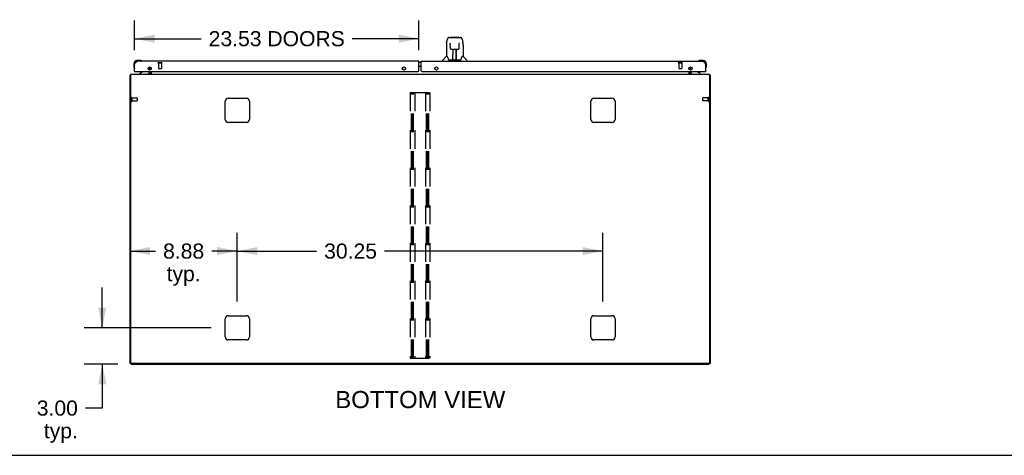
# Model space of a CAD drawing. Header units: inches. Extents: x 0 to 283, y 0 to 183.
# Tile 2 of 13: x 60 to 142, y 0 to 36. Entities that reach past the tile are written whole.
import ezdxf

# ---------------------------------------------------------------- set-up
doc = ezdxf.new("R2010")
doc.units = ezdxf.units.IN
doc.header["$LTSCALE"] = 15.583333
doc.header["$MEASUREMENT"] = 0
doc.linetypes.add('HIDDEN', pattern=[0.2, 0.1, -0.1])
doc.layers.get('0').update_dxf_attribs({"linetype": 'CONTINUOUS'})
for name, color, linetype in [('02___PRT_ALL_AXES', 7, 'CONTINUOUS'), ('DEFAULT_2', 8, 'HIDDEN'), ('DIMENSIONS', 7, 'CONTINUOUS')]:
    doc.layers.add(name, color=color, linetype=linetype)
doc.styles.get("Standard").update_dxf_attribs({"font": 'arial.ttf'})
doc.dimstyles.new('DIMSTYLE_4', dxfattribs={"dimtxt": 1.25, "dimasz": 1.666667, "dimexe": 0.09, "dimexo": 0.07, "dimgap": 0.0375, "dimtad": 0, "dimtih": 1, "dimtoh": 1, "dimzin": 4, "dimdsep": 46, "dimtxsty": 'Standard', "dimblk": '_FILLED', "dimblk1": '_FILLED', "dimblk2": '_FILLED', "dimcen": 0.09, "dimazin": 1, "dimtfac": 1, "dimtdec": 3, "dimtofl": 0, "dimtmove": 0, "dimatfit": 3, "dimldrblk": '_FILLED', "dimfxl": 1, "dimtolj": 1, "dimtzin": 4, "dimarcsym": 0})

# ---------------------------------------------------------------- blocks, each defined once
blk = doc.blocks.new('_FILLED')
at = {"color": 0, "linetype": 'ByBlock'}
blk.add_solid([(0, 0), (-1, 0.2), (-1, -0.2)], dxfattribs=at)
blk = doc.blocks.new('*D11')
at = {"layer": 'DIMENSIONS', "color": 2, "linetype": 'Continuous'}
for p, q in [((69.709, 33.527), (69.709, 35.972)), ((93.241, 33.527), (93.241, 35.972)), ((69.709, 34.472), (75.227, 34.472)), ((93.241, 34.472), (87.723, 34.472))]:
    blk.add_line(p, q, dxfattribs=at)
at = {"layer": 'DIMENSIONS', "color": 2, "linetype": 'Continuous', "xscale": 1.6666666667, "yscale": 1.6666666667, "zscale": 1.6666666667, "rotation": 180}
blk.add_blockref('_FILLED', (69.709, 34.472), dxfattribs=at)
at = {"layer": 'DIMENSIONS', "color": 2, "linetype": 'Continuous', "xscale": 1.6666666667, "yscale": 1.6666666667, "zscale": 1.6666666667}
blk.add_blockref('_FILLED', (93.241, 34.472), dxfattribs=at)
at = {"layer": 'DIMENSIONS', "color": 2, "linetype": 'Continuous', "insert": (81.475, 35.097), "char_height": 1.25, "width": 11.24535, "attachment_point": 2, "line_spacing_factor": 0.9}
blk.add_mtext('23.53 DOORS', dxfattribs=at)
blk = doc.blocks.new('*D22')
at = {"layer": 'DIMENSIONS', "color": 2, "linetype": 'Continuous'}
for p, q in [((67.041, 10.548), (67.041, 13.882)), ((76.043, 10.548), (65.541, 10.548)), ((68.334, 7.548), (65.541, 7.548)), ((67.041, 7.548), (67.041, 3.908)), ((67.041, 3.908), (65.646, 3.908))]:
    blk.add_line(p, q, dxfattribs=at)
at = {"layer": 'DIMENSIONS', "color": 2, "linetype": 'Continuous', "xscale": 1.6666666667, "yscale": 1.6666666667, "zscale": 1.6666666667}
for p, rotation in [((67.041, 10.548), 270), ((67.041, 7.548), 90)]:
    blk.add_blockref('_FILLED', p, dxfattribs=dict(at, rotation=rotation))
at = {"layer": 'DIMENSIONS', "color": 2, "linetype": 'Continuous', "insert": (65.021, 4.533), "char_height": 1.25, "width": 3.39684, "attachment_point": 3, "line_spacing_factor": 0.9}
blk.add_mtext('3.00\\Ptyp.', dxfattribs=at)
blk = doc.blocks.new('*D23')
at = {"layer": 'DIMENSIONS', "color": 2, "linetype": 'Continuous'}
for p, q in [((78.209, 12.715), (78.209, 18.399)), ((69.334, 16.899), (71.448, 16.899)), ((78.209, 16.899), (76.095, 16.899))]:
    blk.add_line(p, q, dxfattribs=at)
at = {"layer": 'DIMENSIONS', "color": 2, "linetype": 'Continuous', "xscale": 1.6666666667, "yscale": 1.6666666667, "zscale": 1.6666666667, "rotation": 180}
blk.add_blockref('_FILLED', (69.334, 16.899), dxfattribs=at)
at = {"layer": 'DIMENSIONS', "color": 2, "linetype": 'Continuous', "xscale": 1.6666666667, "yscale": 1.6666666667, "zscale": 1.6666666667}
blk.add_blockref('_FILLED', (78.209, 16.899), dxfattribs=at)
at = {"layer": 'DIMENSIONS', "color": 2, "linetype": 'Continuous', "insert": (73.772, 17.524), "char_height": 1.25, "width": 3.39684, "attachment_point": 2, "line_spacing_factor": 0.9}
blk.add_mtext('8.88\\Ptyp.', dxfattribs=at)
blk = doc.blocks.new('*D24')
at = {"layer": 'DIMENSIONS', "color": 2, "linetype": 'Continuous'}
for p, q in [((78.209, 12.715), (78.209, 18.399)), ((108.459, 12.715), (108.459, 18.399)), ((78.209, 16.899), (84.772, 16.899)), ((108.459, 16.899), (90.39, 16.899))]:
    blk.add_line(p, q, dxfattribs=at)
at = {"layer": 'DIMENSIONS', "color": 2, "linetype": 'Continuous', "xscale": 1.6666666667, "yscale": 1.6666666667, "zscale": 1.6666666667, "rotation": 180}
blk.add_blockref('_FILLED', (78.209, 16.899), dxfattribs=at)
at = {"layer": 'DIMENSIONS', "color": 2, "linetype": 'Continuous', "xscale": 1.6666666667, "yscale": 1.6666666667, "zscale": 1.6666666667}
blk.add_blockref('_FILLED', (108.459, 16.899), dxfattribs=at)
at = {"layer": 'DIMENSIONS', "color": 2, "linetype": 'Continuous', "insert": (87.581, 17.524), "char_height": 1.25, "width": 4.36803, "attachment_point": 2, "line_spacing_factor": 0.9}
blk.add_mtext('30.25', dxfattribs=at)

msp = doc.modelspace()

# ---------------------------------------------------------------- linework, layer by layer
at = {"color": 7, "linetype": 'Continuous'}
for p, q in [((95.525, 34.115), (95.59, 34.42)), ((95.714, 34.575), (96.684, 34.575)), ((95.801, 34.575), (95.8, 34.575)), ((95.906, 34.587), (96.492, 34.587)), ((96.808, 34.42), (96.873, 34.115)), ((95.51, 33.972), (95.51, 33)), ((95.833, 34.063), (95.813, 34.063)), ((95.832, 34.099), (95.832, 34.096)), ((95.832, 34.096), (95.832, 34.091)), ((95.832, 34.091), (95.832, 34.083)), ((95.832, 34.083), (95.833, 34.073)), ((95.84, 33.669), (95.833, 34.073)), ((95.92, 33.591), (96.04, 33.591)), ((96.05, 32.745), (96.065, 33.592)), ((96.057, 33.176), (96.057, 33.591)), ((96.064, 33.528), (96.057, 33.528)), ((96.076, 33.592), (96.322, 33.592)), ((96.325, 32.725), (96.31, 33.592)), ((96.311, 33.528), (96.341, 33.528)), ((96.314, 33.592), (96.314, 33.528)), ((96.341, 32.725), (96.341, 33.591)), ((96.358, 33.591), (96.478, 33.591)), ((96.559, 33.669), (96.566, 34.081)), ((96.566, 34.089), (96.566, 34.094)), ((96.566, 34.081), (96.566, 34.089)), ((96.585, 34.063), (96.566, 34.063)), ((96.888, 33.971), (96.888, 33)), ((70.169, 32.666), (69.912, 32.666)), ((69.956, 32.606), (69.912, 32.606)), ((70.207, 32.664), (70.169, 32.666)), ((70.304, 32.62), (70.298, 32.621)), ((95.195, 32.606), (95.195, 32.669)), ((95.504, 32.994), (95.207, 32.697)), ((95.583, 33), (95.51, 33)), ((95.678, 32.748), (95.683, 32.741)), ((95.713, 32.725), (96.685, 32.725)), ((96.051, 32.797), (96.05, 32.771)), ((96.061, 33.366), (96.057, 33.366)), ((96.061, 33.355), (96.057, 33.355)), ((96.057, 32.725), (96.057, 32.729)), ((96.341, 33.366), (96.314, 33.366)), ((96.341, 33.355), (96.314, 33.355)), ((96.318, 33.126), (96.341, 33.126)), ((96.341, 33.122), (96.318, 33.122)), ((96.324, 32.771), (96.324, 32.797)), ((96.888, 33), (96.815, 33)), ((96.894, 32.994), (97.192, 32.697)), ((97.203, 32.606), (97.203, 32.669)), ((116.371, 32.621), (116.364, 32.62)), ((116.462, 32.664), (116.5, 32.666)), ((116.756, 32.666), (116.5, 32.666)), ((69.649, 32.403), (69.649, 32.147)), ((69.649, 32.147), (69.652, 32.109)), ((69.694, 32.018), (69.696, 32.012)), ((70.829, 31.979), (70.909, 31.899)), ((93.428, 32.502), (93.241, 32.502)), ((93.428, 32.182), (93.241, 32.182)), ((115.84, 31.979), (115.76, 31.899)), ((116.959, 32.36), (116.959, 32.403)), ((116.973, 32.012), (116.974, 32.018)), ((117.019, 32.147), (117.019, 32.403)), ((69.386, 31.444), (69.334, 31.444)), ((69.729, 31.752), (69.709, 31.752)), ((70.39, 31.725), (70.151, 31.587)), ((70.151, 31.548), (70.151, 31.587)), ((70.938, 31.752), (70.938, 31.705)), ((115.73, 31.752), (115.73, 31.705)), ((116.517, 31.587), (116.279, 31.725)), ((116.517, 31.548), (116.517, 31.587)), ((116.939, 31.752), (116.959, 31.752)), ((117.282, 31.444), (117.334, 31.444)), ((69.438, 7.6), (69.334, 7.6)), ((69.438, 7.548), (69.438, 7.601)), ((69.438, 7.548), (117.23, 7.548)), ((117.23, 7.548), (117.23, 7.601)), ((117.23, 7.6), (117.334, 7.6)), ((0, 0), (283.333, 0))]:
    msp.add_line(p, q, dxfattribs=at)
at = {"color": 3, "linetype": 'Continuous'}
for p, q in [((93.241, 32.606), (69.956, 32.606)), ((93.241, 31.815), (93.241, 32.606)), ((93.428, 31.815), (93.428, 32.606)), ((93.428, 32.606), (116.713, 32.606)), ((69.709, 31.752), (69.709, 32.36)), ((70.98, 31.871), (70.98, 32.134)), ((71.084, 32.048), (71.084, 31.957)), ((115.584, 31.957), (115.584, 32.048)), ((115.688, 32.134), (115.688, 31.871)), ((116.959, 32.36), (116.959, 31.752)), ((69.334, 7.6), (69.334, 31.444)), ((69.386, 31.548), (69.386, 7.663)), ((69.386, 31.548), (117.282, 31.548)), ((69.729, 31.752), (93.178, 31.752)), ((70.98, 31.691), (70.98, 31.752)), ((71.084, 31.752), (71.084, 31.548)), ((93.491, 31.752), (116.939, 31.752)), ((115.584, 31.548), (115.584, 31.752)), ((115.688, 31.752), (115.688, 31.691)), ((117.282, 31.548), (117.282, 7.663)), ((117.334, 31.444), (117.334, 7.6)), ((77.459, 29.548), (78.959, 29.548)), ((107.709, 29.548), (109.209, 29.548)), ((77.209, 27.798), (77.209, 29.298)), ((79.209, 29.298), (79.209, 27.798)), ((107.459, 27.798), (107.459, 29.298)), ((109.459, 29.298), (109.459, 27.798)), ((78.959, 27.548), (77.459, 27.548)), ((109.209, 27.548), (107.709, 27.548)), ((77.459, 11.548), (78.959, 11.548)), ((107.709, 11.548), (109.209, 11.548)), ((77.209, 9.798), (77.209, 11.298)), ((79.209, 11.298), (79.209, 9.798)), ((107.459, 9.798), (107.459, 11.298)), ((109.459, 11.298), (109.459, 9.798)), ((78.959, 9.548), (77.459, 9.548)), ((109.209, 9.548), (107.709, 9.548)), ((117.22, 7.6), (69.449, 7.6))]:
    msp.add_line(p, q, dxfattribs=at)
at = {"color": 7, "linetype": 'Continuous'}
for points in [[(95.714, 34.575), (95.71, 34.575), (95.695, 34.573), (95.68, 34.568), (95.666, 34.562), (95.654, 34.553), (95.643, 34.543), (95.634, 34.532), (95.625, 34.519), (95.618, 34.506), (95.611, 34.491), (95.605, 34.475), (95.599, 34.456), (95.594, 34.435), (95.59, 34.42)], [(96.784, 34.497), (96.778, 34.51), (96.772, 34.522), (96.764, 34.532), (96.756, 34.542), (96.747, 34.551), (96.736, 34.559), (96.724, 34.566), (96.712, 34.571), (96.698, 34.574), (96.684, 34.575)], [(96.808, 34.42), (96.805, 34.433), (96.8, 34.452), (96.795, 34.468), (96.79, 34.484), (96.784, 34.497)], [(95.525, 34.115), (95.519, 34.083), (95.514, 34.041), (95.511, 33.999), (95.51, 33.972)], [(95.832, 34.104), (95.832, 34.104), (95.832, 34.104), (95.832, 34.103), (95.832, 34.103), (95.832, 34.102), (95.832, 34.101), (95.832, 34.099)], [(95.84, 33.669), (95.841, 33.657), (95.844, 33.644), (95.849, 33.632), (95.857, 33.621), (95.866, 33.611), (95.876, 33.603), (95.887, 33.597), (95.899, 33.593), (95.912, 33.591), (95.919, 33.591)], [(96.04, 33.591), (96.043, 33.591), (96.052, 33.591), (96.061, 33.591), (96.07, 33.592), (96.076, 33.592)], [(96.322, 33.592), (96.33, 33.592), (96.339, 33.591), (96.348, 33.591), (96.356, 33.591), (96.358, 33.591)], [(96.479, 33.591), (96.488, 33.591), (96.5, 33.594), (96.512, 33.598), (96.523, 33.604), (96.534, 33.612), (96.542, 33.622), (96.55, 33.633), (96.555, 33.645), (96.558, 33.658), (96.559, 33.669)], [(96.566, 34.094), (96.566, 34.098), (96.566, 34.099), (96.567, 34.101), (96.567, 34.102), (96.567, 34.103), (96.567, 34.103), (96.567, 34.104)], [(96.888, 33.971), (96.888, 33.999), (96.885, 34.042), (96.879, 34.084), (96.873, 34.115)], [(95.58, 33), (95.585, 32.991), (95.599, 32.963), (95.614, 32.927), (95.63, 32.885), (95.646, 32.836), (95.661, 32.788)], [(95.661, 32.788), (95.663, 32.78), (95.668, 32.767), (95.673, 32.757), (95.678, 32.748)], [(95.683, 32.741), (95.689, 32.734), (95.696, 32.729), (95.703, 32.726), (95.711, 32.725), (95.713, 32.725)], [(96.685, 32.725), (96.687, 32.725), (96.694, 32.726), (96.702, 32.729), (96.709, 32.734)], [(96.709, 32.734), (96.715, 32.74), (96.72, 32.748)], [(96.72, 32.748), (96.725, 32.756), (96.73, 32.767), (96.735, 32.78), (96.738, 32.788)], [(96.738, 32.788), (96.752, 32.834), (96.768, 32.882), (96.784, 32.925), (96.799, 32.961), (96.813, 32.99), (96.818, 33)]]:
    msp.add_lwpolyline(points, dxfattribs=at)
at = {"color": 3, "linetype": 'Continuous'}
for points in [[(69.709, 32.36), (69.721, 32.378), (69.732, 32.395), (69.743, 32.412), (69.754, 32.429), (69.765, 32.446), (69.777, 32.462), (69.788, 32.478), (69.799, 32.493), (69.81, 32.508), (69.821, 32.521), (69.833, 32.534), (69.844, 32.546), (69.855, 32.557), (69.866, 32.567), (69.877, 32.576), (69.889, 32.584), (69.9, 32.591), (69.911, 32.597), (69.922, 32.601), (69.933, 32.604), (69.945, 32.606), (69.956, 32.606)], [(116.713, 32.606), (116.724, 32.606), (116.735, 32.604), (116.747, 32.601), (116.758, 32.597), (116.769, 32.591), (116.78, 32.584), (116.791, 32.576), (116.803, 32.567), (116.814, 32.557), (116.825, 32.546), (116.836, 32.534), (116.847, 32.521), (116.859, 32.508), (116.87, 32.493), (116.881, 32.478), (116.892, 32.462), (116.903, 32.446), (116.915, 32.429), (116.926, 32.412), (116.937, 32.395), (116.948, 32.378), (116.959, 32.36)], [(69.37, 31.46), (69.362, 31.459), (69.359, 31.458), (69.355, 31.457), (69.352, 31.457), (69.349, 31.456), (69.346, 31.455), (69.344, 31.454), (69.341, 31.453), (69.34, 31.452), (69.338, 31.451), (69.337, 31.45), (69.336, 31.449), (69.335, 31.447), (69.335, 31.446), (69.334, 31.444)], [(69.386, 31.464), (69.386, 31.464), (69.382, 31.463), (69.378, 31.462), (69.374, 31.461), (69.37, 31.46)], [(117.282, 31.464), (117.283, 31.464), (117.287, 31.463), (117.291, 31.462), (117.295, 31.461), (117.299, 31.46), (117.307, 31.459)], [(117.307, 31.459), (117.31, 31.458), (117.314, 31.457), (117.317, 31.457), (117.32, 31.456), (117.322, 31.455), (117.325, 31.454), (117.327, 31.453), (117.329, 31.452), (117.331, 31.451), (117.332, 31.45), (117.333, 31.449), (117.334, 31.447), (117.334, 31.446), (117.334, 31.444)]]:
    msp.add_lwpolyline(points, dxfattribs=at)
for centre in [(70.959, 32.002), (91.991, 32.002), (94.678, 32.002), (115.709, 32.002)]:
    msp.add_circle(centre, 0.133, dxfattribs=at)
at = {"color": 7, "linetype": 'Continuous'}
for centre, radius, start, end in [((95.906, 34.567), 0.0197, 90, 156.39296), ((96.492, 34.567), 0.0197, 23.60704, 90), ((69.912, 32.403), 0.263, 90, 180), ((69.912, 32.403), 0.203, 90, 180), ((70.169, 32.416), 0.25, 59.11011, 90), ((70.289, 32.621), 0.015, 270, 353.62041), ((70.289, 32.618), 0.015, 6.37959, 59.11011), ((95.235, 32.669), 0.0394, 135, 180), ((95.518, 32.981), 0.0197, 90, 135), ((96.07, 32.744), 0.0197, 179, 269.92316), ((96.305, 32.744), 0.0197, 270.07713, 1), ((96.88, 32.981), 0.0197, 45, 90), ((97.164, 32.669), 0.0394, 0, 45), ((116.379, 32.618), 0.015, 120.88989, 173.62041), ((116.379, 32.621), 0.015, 186.37959, 270), ((116.5, 32.416), 0.25, 90, 120.88989), ((116.756, 32.403), 0.263, 0, 90), ((116.756, 32.403), 0.203, 0, 90), ((69.899, 32.147), 0.25, 180, 210.88989), ((69.698, 32.026), 0.015, 210.88989, 263.62041), ((69.694, 32.026), 0.015, 276.37959, 360), ((70.838, 31.828), 0.1, 27.01754, 45), ((115.83, 31.828), 0.1, 135, 152.98246), ((116.974, 32.026), 0.015, 180, 263.62041), ((116.971, 32.026), 0.015, 276.37959, 329.11011), ((116.769, 32.147), 0.25, 329.11011, 360), ((70.339, 31.812), 0.1, 300.09201, 323.45319), ((70.781, 31.705), 0.157, 270, 360), ((70.838, 31.691), 0.246, 324.66836, 360), ((115.831, 31.691), 0.246, 180, 215.33164), ((115.887, 31.705), 0.157, 180, 270), ((116.329, 31.812), 0.1, 216.54681, 239.90799)]:
    msp.add_arc(centre, radius, start, end, dxfattribs=at)
at = {"color": 3, "linetype": 'Continuous'}
for centre, radius, start, end in [((69.956, 32.36), 0.246, 90, 180), ((116.713, 32.36), 0.246, 0, 90), ((69.729, 31.772), 0.02, 180, 270), ((93.178, 31.815), 0.0625, 270, 360), ((93.491, 31.815), 0.0625, 180, 270), ((116.939, 31.772), 0.02, 270, 360), ((70.838, 31.691), 0.142, 270, 360), ((115.831, 31.691), 0.142, 180, 270), ((77.459, 29.298), 0.25, 90, 180), ((78.959, 29.298), 0.25, 0, 90), ((107.709, 29.298), 0.25, 90, 180), ((109.209, 29.298), 0.25, 0, 90), ((77.459, 27.798), 0.25, 180, 270), ((78.959, 27.798), 0.25, 270, 360), ((107.709, 27.798), 0.25, 180, 270), ((109.209, 27.798), 0.25, 270, 360), ((77.459, 11.298), 0.25, 90, 180), ((78.959, 11.298), 0.25, 0, 90), ((107.709, 11.298), 0.25, 90, 180), ((109.209, 11.298), 0.25, 0, 90), ((77.459, 9.798), 0.25, 180, 270), ((78.959, 9.798), 0.25, 270, 360), ((107.709, 9.798), 0.25, 180, 270), ((109.209, 9.798), 0.25, 270, 360), ((69.449, 7.663), 0.0625, 180, 270), ((117.22, 7.663), 0.0625, 270, 360)]:
    msp.add_arc(centre, radius, start, end, dxfattribs=at)
at = {"color": 7, "linetype": 'Continuous'}
for centre, start_param, end_param in [((96.05, 32.764), -2.940151, -2.835574), ((96.325, 32.764), -3.447611, -3.141593)]:
    msp.add_ellipse(centre, major_axis=(0, 0.0394), ratio=1, start_param=start_param, end_param=end_param, dxfattribs=at)
at = {"layer": '02___PRT_ALL_AXES', "color": 8, "linetype": 'HIDDEN'}
for p, q in [((71.689, 32.459), (71.689, 32.012)), ((71.689, 32.459), (71.937, 32.459)), ((71.937, 32.459), (71.937, 32.012)), ((114.731, 32.459), (114.979, 32.459)), ((114.731, 32.459), (114.731, 32.012)), ((114.979, 32.459), (114.979, 32.012)), ((69.481, 29.568), (69.481, 29.32)), ((69.481, 29.568), (69.928, 29.568)), ((117.177, 29.568), (116.73, 29.568)), ((117.177, 29.32), (117.177, 29.568)), ((69.481, 29.32), (69.928, 29.32)), ((117.177, 29.32), (116.73, 29.32))]:
    msp.add_line(p, q, dxfattribs=at)
at = {"layer": '02___PRT_ALL_AXES', "color": 7, "linetype": 'Continuous'}
for start, end in [(175.10153, 175.75782), (170.84979, 171.3733)]:
    msp.add_arc((69.912, 32.403), 0.263, start, end, dxfattribs=at)
at = {"layer": 'DEFAULT_2', "color": 8, "linetype": 'HIDDEN'}
for p, q in [((71.671, 32.502), (71.955, 32.502)), ((71.671, 32.459), (71.955, 32.459)), ((71.699, 32.002), (71.927, 32.002)), ((114.713, 32.502), (114.997, 32.502)), ((114.713, 32.459), (114.997, 32.459)), ((114.741, 32.002), (114.969, 32.002)), ((69.438, 29.586), (69.438, 29.302)), ((69.481, 29.586), (69.481, 29.302)), ((69.938, 29.558), (69.938, 29.33)), ((92.522, 30.027), (92.522, 8.027)), ((92.522, 30.027), (94.147, 30.027)), ((92.626, 8.027), (92.626, 30.027)), ((92.716, 8.027), (92.716, 30.027)), ((92.793, 8.027), (92.793, 30.027)), ((92.897, 30.027), (92.897, 8.027)), ((93.772, 30.027), (93.772, 8.027)), ((93.876, 8.027), (93.876, 30.027)), ((93.966, 8.027), (93.966, 30.027)), ((94.043, 8.027), (94.043, 30.027)), ((94.147, 30.027), (94.147, 8.027)), ((116.72, 29.33), (116.72, 29.558)), ((117.177, 29.302), (117.177, 29.586)), ((117.22, 29.302), (117.22, 29.586)), ((92.522, 8.027), (94.147, 8.027))]:
    msp.add_line(p, q, dxfattribs=at)
for centre, radius, start, end in [((71.671, 32.481), 0.0215, 90, 270), ((71.699, 32.012), 0.01, 180, 270), ((71.927, 32.012), 0.01, 270, 360), ((71.955, 32.481), 0.0215, 270, 90), ((114.713, 32.481), 0.0215, 90, 270), ((114.741, 32.012), 0.01, 180, 270), ((114.969, 32.012), 0.01, 270, 360), ((114.997, 32.481), 0.0215, 270, 90), ((69.46, 29.586), 0.0215, 0, 180), ((69.928, 29.558), 0.01, 0, 90), ((69.928, 29.33), 0.01, 270, 360), ((116.73, 29.558), 0.01, 90, 180), ((116.73, 29.33), 0.01, 180, 270), ((117.198, 29.586), 0.0215, 360, 180), ((69.46, 29.302), 0.0215, 180, 360), ((117.198, 29.302), 0.0215, 180, 0)]:
    msp.add_arc(centre, radius, start, end, dxfattribs=at)

# ---------------------------------------------------------------- texts
at = {"layer": 'DIMENSIONS', "color": 2, "linetype": 'Continuous', "insert": (93.351, 5.322), "char_height": 1.41667, "width": 14.04027, "attachment_point": 2, "line_spacing_factor": 0.9}
msp.add_mtext('BOTTOM VIEW', dxfattribs=at)

# ---------------------------------------------------------------- dimensions: what is measured, and where the dimension line sits
at = {"layer": 'DIMENSIONS', "color": 2, "linetype": 'Continuous'}
for base, p1, p2, text, picture, middle in [((93.241, 34.472), (69.709, 36.042), (93.241, 36.042), '<> DOORS', '*D11', (81.475, 34.472)), ((78.209392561, 16.899367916), (69.334392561, 31.34049246), (78.209392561, 12.645159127), '<>\\Ptyp.', '*D23', (73.771892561, 15.961867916))]:
    dim = msp.add_linear_dim(base=base, p1=p1, p2=p2, text=text, dimstyle='DIMSTYLE_4', dxfattribs=at)
    dim.commit()
    dim.dimension.update_dxf_attribs({"geometry": picture, "text_midpoint": middle, "dimtype": 160})
dim = msp.add_linear_dim(base=(108.459, 16.899), p1=(78.209, 12.645), p2=(108.459, 12.645), dimstyle='DIMSTYLE_4', dxfattribs=at)
dim.commit()
dim.dimension.update_dxf_attribs({"geometry": '*D24', "text_midpoint": (87.583, 16.892), "dimtype": 160})
dim = msp.add_linear_dim(base=(67.041, 10.548), p1=(65.471, 7.548), p2=(76.113, 10.548), angle=90, text='<>\\Ptyp.', dimstyle='DIMSTYLE_4', dxfattribs=at)
dim.commit()
dim.dimension.update_dxf_attribs({"geometry": '*D22', "text_midpoint": (63.323, 2.97), "dimtype": 160})

doc.saveas('drawing.dxf')
